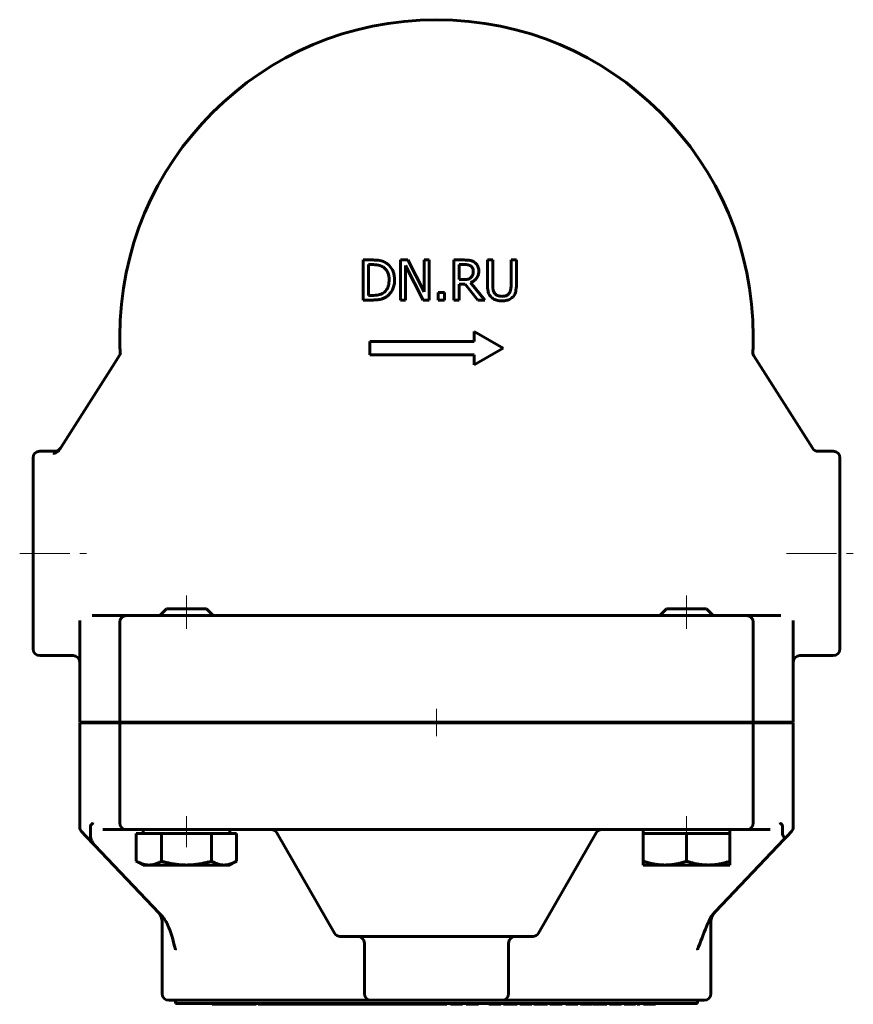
# Model space of a CAD drawing. Header units: millimetres. Extents: x -62 to 63, y -74 to 74.
import ezdxf

# ---------------------------------------------------------------- set-up
doc = ezdxf.new("R2010")
doc.units = ezdxf.units.MM
doc.linetypes.add('K5LT_AXLED', pattern=[12, 7.5, -1.5, 1.5, -1.5])
doc.linetypes.add('K5LT_BASIC', pattern=[0])
doc.layers.add('Системный слой (1)', color=7, linetype='Continuous', true_color=0x6c6c6c)

# ---------------------------------------------------------------- blocks, each defined once
blk = doc.blocks.new('U0')
at = {"layer": 'Системный слой (1)', "color": 143, "linetype": 'K5LT_BASIC', "lineweight": 60, "true_color": 0x33acca}
for p, q in [((-14.17, -63.62), (-11.8, -63.62)), ((11.8, -63.62), (14.17, -63.62))]:
    blk.add_line(p, q, dxfattribs=at)
blk = doc.blocks.new('U1')
at = {"layer": 'Системный слой (1)', "color": 143, "linetype": 'K5LT_BASIC', "lineweight": 60, "true_color": 0x33acca}
for start, end in [(180, 183.2326), (357.1501, 0)]:
    blk.add_arc((0, 26.3), 47.5, start, end, dxfattribs=at)
blk = doc.blocks.new('U2')
at = {"layer": 'Системный слой (1)', "color": 143, "linetype": 'K5LT_BASIC', "lineweight": 60, "true_color": 0x33acca}
for p, q in [((-57.22, 9.11), (-56.9, 9.17)), ((-56.9, 9.17), (-56.61, 9.33)), ((-56.61, 9.33), (-56.38, 9.57))]:
    blk.add_line(p, q, dxfattribs=at)
blk = doc.blocks.new('U3')
at = {"layer": 'Системный слой (1)', "color": 143, "linetype": 'K5LT_BASIC', "lineweight": 60, "true_color": 0x33acca}
for p, q in [((51.94, -48.46), (51.92, -48.44)), ((51.96, -48.5), (51.94, -48.46)), ((51.97, -48.51), (51.96, -48.5)), ((51.98, -48.52), (51.97, -48.51)), ((51.98, -48.53), (51.98, -48.52)), ((52, -48.56), (51.98, -48.53)), ((51.98, -48.53), (51.98, -48.53)), ((52.02, -48.59), (52, -48.56)), ((52.03, -48.61), (52.02, -48.59)), ((52.04, -48.62), (52.03, -48.61)), ((52.04, -48.63), (52.04, -48.62)), ((52.04, -48.62), (52.04, -48.62)), ((52.04, -48.62), (52.04, -48.62)), ((52.07, -48.67), (52.04, -48.63)), ((52.08, -48.7), (52.07, -48.67)), ((52.08, -48.71), (52.08, -48.7)), ((52.08, -48.71), (52.08, -48.71)), ((52.09, -48.72), (52.08, -48.71)), ((52.08, -48.71), (52.08, -48.71)), ((52.09, -48.73), (52.09, -48.72)), ((52.09, -48.74), (52.09, -48.73)), ((52.1, -48.74), (52.09, -48.74)), ((52.1, -48.75), (52.1, -48.74)), ((52.11, -48.78), (52.1, -48.75)), ((52.1, -48.75), (52.1, -48.75)), ((52.1, -49.09), (52.11, -49.08)), ((52.1, -49.09), (52.1, -49.09)), ((52.1, -49.09), (52.1, -49.09)), ((52.1, -49.09), (52.1, -49.09)), ((52.1, -49.09), (52.1, -49.09)), ((52.1, -49.09), (52.1, -49.09)), ((52.1, -49.09), (52.1, -49.09)), ((52.1, -49.09), (52.1, -49.09)), ((52.1, -49.09), (52.1, -49.09)), ((52.1, -49.09), (52.1, -49.09)), ((52.1, -49.09), (52.1, -49.09)), ((52.1, -49.09), (52.1, -49.09)), ((52.12, -48.81), (52.11, -48.78)), ((52.11, -49.08), (52.12, -49.07)), ((52.12, -48.82), (52.12, -48.81)), ((52.13, -48.83), (52.12, -48.82)), ((52.12, -49.07), (52.13, -49.05)), ((52.13, -48.84), (52.13, -48.83)), ((52.13, -48.83), (52.13, -48.83)), ((52.13, -48.83), (52.13, -48.83)), ((52.13, -48.86), (52.13, -48.84)), ((52.14, -48.87), (52.13, -48.86)), ((52.13, -49.03), (52.14, -49.01)), ((52.13, -49.04), (52.13, -49.03)), ((52.13, -49.05), (52.13, -49.04)), ((52.13, -49.04), (52.13, -49.04)), ((52.13, -49.05), (52.13, -49.05)), ((52.14, -48.88), (52.14, -48.87)), ((52.14, -48.87), (52.14, -48.87)), ((52.14, -48.91), (52.14, -48.88)), ((52.14, -48.88), (52.14, -48.88)), ((52.14, -48.93), (52.14, -48.91)), ((52.14, -48.94), (52.14, -48.93)), ((52.14, -48.95), (52.14, -48.94)), ((52.14, -48.96), (52.14, -48.95)), ((52.14, -48.95), (52.14, -48.95)), ((52.14, -48.95), (52.14, -48.95)), ((52.14, -48.98), (52.14, -48.96)), ((52.14, -48.99), (52.14, -48.98)), ((52.14, -49.01), (52.14, -48.99)), ((52.14, -48.99), (52.14, -48.99)), ((52.14, -48.99), (52.14, -48.99)), ((52.14, -48.99), (52.14, -48.99))]:
    blk.add_line(p, q, dxfattribs=at)
blk = doc.blocks.new('U4')
at = {"layer": 'Системный слой (1)', "color": 143, "linetype": 'K5LT_BASIC', "lineweight": 60, "true_color": 0x33acca}
for p, q in [((60.5, -6.2), (60.5, 8.11)), ((60.5, -20.52), (60.5, -6.2))]:
    blk.add_line(p, q, dxfattribs=at)
blk = doc.blocks.new('U5')
at = {"layer": 'Системный слой (1)', "color": 143, "linetype": 'K5LT_BASIC', "lineweight": 60, "true_color": 0x33acca}
for p, q in [((37.5, -14.52), (34.5, -14.52)), ((40.5, -14.52), (37.5, -14.52))]:
    blk.add_line(p, q, dxfattribs=at)
blk = doc.blocks.new('U6')
at = {"layer": 'Системный слой (1)', "color": 143, "linetype": 'K5LT_BASIC', "lineweight": 60, "true_color": 0x33acca}
for p, q in [((-37.5, -14.52), (-40.5, -14.52)), ((-34.5, -14.52), (-37.5, -14.52))]:
    blk.add_line(p, q, dxfattribs=at)

msp = doc.modelspace()

# ---------------------------------------------------------------- linework, layer by layer
at = {"layer": 'Системный слой (1)', "color": 143, "linetype": 'K5LT_BASIC', "lineweight": 60, "true_color": 0x33acca}
for p, q in [((-11.01, 37.78), (-11.01, 31.78)), ((-9.65, 37.78), (-11.01, 37.78)), ((-10.22, 37.09), (-9.61, 37.09)), ((-10.22, 32.47), (-10.22, 37.09)), ((-4.28, 37.78), (-5.42, 37.78)), ((-5.42, 37.78), (-5.42, 31.78)), ((-4.67, 36.95), (-2.02, 31.78)), ((-4.67, 31.78), (-4.67, 36.95)), ((-1.87, 33.03), (-4.28, 37.78)), ((-1.87, 37.78), (-1.87, 33.03)), ((-1.12, 37.78), (-1.87, 37.78)), ((-1.12, 31.78), (-1.12, 37.78)), ((2.59, 37.78), (2.59, 31.78)), ((4.14, 37.78), (2.59, 37.78)), ((3.39, 34.83), (3.39, 37.09)), ((3.39, 37.09), (4.18, 37.09)), ((7.64, 37.78), (7.64, 34.03)), ((8.44, 37.78), (7.64, 37.78)), ((8.44, 34.03), (8.44, 37.78)), ((11.18, 37.78), (11.18, 34.01)), ((11.98, 37.78), (11.18, 37.78)), ((11.98, 34.03), (11.98, 37.78)), ((4.09, 34.83), (3.39, 34.83)), ((3.39, 31.78), (3.39, 34.16)), ((3.39, 34.16), (4.3, 34.16)), ((4.3, 34.16), (6.2, 31.78)), ((7.23, 31.78), (5.1, 34.39)), ((0.25, 32.92), (0.25, 31.78)), ((1.21, 32.92), (0.25, 32.92)), ((1.21, 31.78), (1.21, 32.92)), ((-11.01, 31.78), (-9.63, 31.78)), ((-9.61, 32.47), (-10.22, 32.47)), ((-5.42, 31.78), (-4.67, 31.78)), ((-2.02, 31.78), (-1.12, 31.78)), ((0.25, 31.78), (1.21, 31.78)), ((2.59, 31.78), (3.39, 31.78)), ((6.2, 31.78), (7.23, 31.78)), ((5.67, 25.58), (5.67, 27.08)), ((5.67, 27.08), (10, 24.58)), ((-10, 23.58), (-10, 25.58)), ((-10, 25.58), (5.67, 25.58)), ((-47.31, 23.8), (-48.21, 22.38)), ((10, 24.58), (5.67, 22.08)), ((-48.21, 22.38), (-56.28, 9.73)), ((5.67, 23.58), (-10, 23.58)), ((5.67, 22.08), (5.67, 23.58)), ((56.42, 9.51), (47.58, 23.39)), ((47.58, 23.39), (47.58, 23.39)), ((-57.22, 9.11), (-59.5, 9.11)), ((-56.28, 9.73), (-56.51, 9.37)), ((59.5, 9.11), (57.22, 9.11)), ((-60.5, 8.11), (-60.5, -20.52)), ((-40.5, -14.52), (-41.5, -15.52)), ((-34.5, -14.52), (-33.5, -15.52)), ((34.5, -14.52), (33.5, -15.52)), ((40.5, -14.52), (41.5, -15.52)), ((-50.57, -15.52), (-51.63, -15.52)), ((-46.57, -15.52), (-50.57, -15.52)), ((-46.5, -15.52), (-46.57, -15.52)), ((-37.5, -15.52), (-46.5, -15.52)), ((-30.1, -15.52), (-37.5, -15.52)), ((-29.56, -15.52), (-30.1, -15.52)), ((-15.3, -15.52), (-29.56, -15.52)), ((-13.95, -15.52), (-15.3, -15.52)), ((-13.01, -15.52), (-13.95, -15.52)), ((13.01, -15.52), (-13.01, -15.52)), ((13.95, -15.52), (13.01, -15.52)), ((15.3, -15.52), (13.95, -15.52)), ((29.56, -15.52), (15.3, -15.52)), ((30.1, -15.52), (29.56, -15.52)), ((37.5, -15.52), (30.1, -15.52)), ((46.5, -15.52), (37.5, -15.52)), ((46.57, -15.52), (46.5, -15.52)), ((50.57, -15.52), (46.57, -15.52)), ((51.63, -15.52), (50.57, -15.52)), ((-53.5, -16.52), (-53.5, -31.52)), ((-47.5, -16.52), (-47.5, -31.52)), ((47.5, -31.52), (47.5, -16.52)), ((53.5, -31.52), (53.5, -16.52)), ((-54.5, -21.52), (-59.5, -21.52)), ((59.5, -21.52), (54.5, -21.52)), ((-53.5, -31.52), (-52.17, -31.52)), ((-52.17, -31.62), (-53.5, -31.62)), ((-53.5, -31.62), (-53.5, -47.22)), ((-52.17, -31.52), (-51.54, -31.52)), ((-51.54, -31.62), (-52.17, -31.62)), ((-47.54, -31.52), (-51.54, -31.52)), ((-47.54, -31.62), (-51.54, -31.62)), ((-47.54, -31.52), (-47.5, -31.52)), ((-47.5, -31.62), (-47.54, -31.62)), ((-47.5, -31.52), (-37.5, -31.52)), ((-47.5, -31.62), (-47.5, -46.62)), ((-37.5, -31.62), (-47.5, -31.62)), ((-30.1, -31.52), (-37.5, -31.52)), ((-30.1, -31.62), (-37.5, -31.62)), ((-30.1, -31.52), (-29.83, -31.52)), ((-29.83, -31.62), (-30.1, -31.62)), ((-15.57, -31.52), (-29.83, -31.52)), ((-15.57, -31.62), (-29.83, -31.62)), ((-25.12, -31.52), (-25.12, -31.62)), ((-15.57, -31.52), (-14.9, -31.52)), ((-14.9, -31.62), (-15.57, -31.62)), ((-14.9, -31.52), (-13.01, -31.52)), ((-13.01, -31.62), (-14.9, -31.62)), ((13.01, -31.52), (-13.01, -31.52)), ((13.01, -31.62), (-13.01, -31.62)), ((13.01, -31.52), (14.9, -31.52)), ((14.9, -31.62), (13.01, -31.62)), ((14.9, -31.52), (15.57, -31.52)), ((15.57, -31.62), (14.9, -31.62)), ((29.83, -31.52), (15.57, -31.52)), ((29.83, -31.62), (15.57, -31.62)), ((25.12, -31.52), (25.12, -31.62)), ((29.83, -31.52), (30.1, -31.52)), ((30.1, -31.62), (29.83, -31.62)), ((37.5, -31.52), (30.1, -31.52)), ((37.5, -31.62), (30.1, -31.62)), ((37.5, -31.52), (47.5, -31.52)), ((47.5, -31.62), (37.5, -31.62)), ((47.5, -31.52), (47.54, -31.52)), ((47.5, -31.62), (47.5, -46.62)), ((47.54, -31.62), (47.5, -31.62)), ((51.54, -31.52), (47.54, -31.52)), ((51.54, -31.62), (47.54, -31.62)), ((51.54, -31.52), (52.17, -31.52)), ((52.17, -31.62), (51.54, -31.62)), ((52.17, -31.52), (53.5, -31.52)), ((53.5, -31.62), (52.17, -31.62)), ((53.5, -31.62), (53.5, -47.22)), ((-51.53, -46.62), (-51.54, -46.63)), ((51.54, -46.63), (51.53, -46.62)), ((-53.22, -47.91), (-52.56, -48.61)), ((-52.56, -48.61), (-51.28, -49.95)), ((-51.9, -47.25), (-51.9, -48.48)), ((-50.05, -47.62), (-46.57, -47.62)), ((-50.05, -47.62), (-44, -47.62)), ((-46.57, -47.62), (-46.5, -47.62)), ((-46.5, -47.62), (-37.5, -47.62)), ((-45.01, -48.22), (-43.13, -48.22)), ((-45.01, -48.22), (-45.01, -52.34)), ((-44, -48.22), (-44, -47.62)), ((-43.13, -48.22), (-41.25, -48.22)), ((-41.25, -48.22), (-41.25, -52.34)), ((-41.25, -48.22), (-37.5, -48.22)), ((-37.5, -47.62), (-30.1, -47.62)), ((-37.5, -48.22), (-33.75, -48.22)), ((-33.75, -48.22), (-31.87, -48.22)), ((-33.75, -48.22), (-33.75, -52.34)), ((-31.87, -48.22), (-29.99, -48.22)), ((-31, -48.22), (-31, -47.62)), ((-30.1, -47.62), (-29.56, -47.62)), ((-29.99, -48.22), (-29.99, -52.34)), ((-29.56, -47.62), (-15.3, -47.62)), ((-15.29, -63.12), (-23.95, -48.12)), ((-15.3, -47.62), (-13.95, -47.62)), ((-13.95, -47.62), (-13.01, -47.62)), ((-13.01, -47.62), (13.01, -47.62)), ((13.01, -47.62), (13.95, -47.62)), ((13.95, -47.62), (15.3, -47.62)), ((15.29, -63.12), (23.95, -48.12)), ((15.3, -47.62), (29.56, -47.62)), ((29.56, -47.62), (30.1, -47.62)), ((30.1, -47.62), (37.5, -47.62)), ((31, -48.22), (31, -47.62)), ((31, -48.22), (34.25, -48.22)), ((31, -48.22), (31, -52.34)), ((34.25, -48.22), (37.5, -48.22)), ((37.5, -47.62), (46.5, -47.62)), ((37.5, -48.22), (40.75, -48.22)), ((37.5, -48.22), (37.5, -52.34)), ((40.75, -48.22), (44, -48.22)), ((44, -48.22), (44, -47.62)), ((44, -48.22), (44, -52.34)), ((46.5, -47.62), (46.57, -47.62)), ((46.5, -47.62), (46.57, -47.62)), ((46.57, -47.62), (50.05, -47.62)), ((51.9, -48.35), (51.9, -47.25)), ((52.1, -49.09), (52.56, -48.61)), ((52.56, -48.61), (53.22, -47.91)), ((-51.28, -49.95), (-51.31, -49.92)), ((-51.28, -49.95), (-41.58, -60.15)), ((41.83, -59.89), (52.1, -49.09)), ((52.22, -48.96), (52.1, -49.09)), ((-44, -52.92), (-45.01, -52.34)), ((-43.13, -52.92), (-44, -52.92)), ((-37.5, -52.92), (-43.13, -52.92)), ((-31.87, -52.92), (-37.5, -52.92)), ((-31, -52.92), (-31.87, -52.92)), ((-31, -52.92), (-29.99, -52.34)), ((31, -52.92), (31, -52.34)), ((34.25, -52.92), (31, -52.92)), ((40.75, -52.92), (34.25, -52.92)), ((44, -52.92), (40.75, -52.92)), ((44, -52.34), (44, -52.92)), ((-41.58, -60.15), (-41.2, -60.55)), ((41.57, -60.17), (41.83, -59.89)), ((-41.14, -61.42), (-41.14, -72.2)), ((41.14, -72.2), (41.14, -61.42)), ((-14.42, -63.62), (14.42, -63.62)), ((-10.8, -64.62), (-10.8, -72.2)), ((10.8, -64.62), (10.8, -72.2)), ((-40.14, -73.2), (-39.14, -73.2)), ((-39.14, -73.2), (-12.8, -73.2)), ((-39.14, -73.2), (-39.14, -73.7)), ((39.14, -73.7), (-39.14, -73.7)), ((-33.62, -73.8), (-33.62, -73.7)), ((-32.93, -73.8), (-33.62, -73.8)), ((-31.84, -73.8), (-32.93, -73.8)), ((-31.84, -73.8), (-31.84, -73.7)), ((-31.22, -73.8), (-31.84, -73.8)), ((-31.22, -73.8), (-31.22, -73.7)), ((-30.78, -73.8), (-31.22, -73.8)), ((-30.78, -73.8), (-30.78, -73.7)), ((-30.21, -73.8), (-30.78, -73.8)), ((-30.21, -73.8), (-30.21, -73.7)), ((-28.98, -73.8), (-30.21, -73.8)), ((-28.98, -73.8), (-28.98, -73.7)), ((-28.6, -73.8), (-28.98, -73.8)), ((-28.6, -73.8), (-28.6, -73.7)), ((-28.47, -73.8), (-28.6, -73.8)), ((-28.47, -73.8), (-28.47, -73.7)), ((-27.9, -73.8), (-28.47, -73.8)), ((-27.9, -73.8), (-27.9, -73.7)), ((-27.41, -73.8), (-27.9, -73.8)), ((-27.41, -73.8), (-27.41, -73.7)), ((-27.05, -73.8), (-27.41, -73.8)), ((-27.05, -73.8), (-27.05, -73.7)), ((-26.75, -73.8), (-26.75, -73.7)), ((-26.71, -73.8), (-26.75, -73.8)), ((-26.71, -73.8), (-26.71, -73.7)), ((-25.93, -73.8), (-26.71, -73.8)), ((-25.15, -73.8), (-25.93, -73.8)), ((-24.81, -73.8), (-25.15, -73.8)), ((-24.81, -73.8), (-24.81, -73.7)), ((-24.35, -73.8), (-24.81, -73.8)), ((-24.35, -73.8), (-24.35, -73.7)), ((-24.31, -73.8), (-24.35, -73.8)), ((-24.31, -73.8), (-24.31, -73.7)), ((-24.15, -73.8), (-24.31, -73.8)), ((-24.15, -73.8), (-24.15, -73.7)), ((-23.74, -73.8), (-24.15, -73.8)), ((-23.74, -73.8), (-23.74, -73.7)), ((-23.61, -73.8), (-23.74, -73.8)), ((-23.05, -73.8), (-23.61, -73.8)), ((-22.48, -73.8), (-23.05, -73.8)), ((-22.35, -73.8), (-22.48, -73.8)), ((-22.35, -73.8), (-22.35, -73.7)), ((-21.94, -73.8), (-22.35, -73.8)), ((-21.94, -73.8), (-21.94, -73.7)), ((-21.56, -73.8), (-21.94, -73.8)), ((-21.56, -73.8), (-21.56, -73.7)), ((-20.53, -73.8), (-21.56, -73.8)), ((-20.53, -73.8), (-20.53, -73.7)), ((-20.14, -73.8), (-20.53, -73.8)), ((-20.14, -73.8), (-20.14, -73.7)), ((-19.75, -73.8), (-20.14, -73.8)), ((-19.75, -73.8), (-19.75, -73.7)), ((-19.75, -73.8), (-19.75, -73.7)), ((-19.75, -73.8), (-19.75, -73.8)), ((-19.45, -73.8), (-19.75, -73.8)), ((-19.45, -73.8), (-19.45, -73.7)), ((-18.68, -73.8), (-19.45, -73.8)), ((-18.01, -73.8), (-18.68, -73.8)), ((-18.01, -73.8), (-18.01, -73.7)), ((-17.82, -73.8), (-18.01, -73.8)), ((-17.82, -73.8), (-17.82, -73.7)), ((-17.63, -73.8), (-17.82, -73.8)), ((-17.63, -73.8), (-17.63, -73.7)), ((-16.93, -73.8), (-17.63, -73.8)), ((-16.24, -73.8), (-16.93, -73.8)), ((-16, -73.8), (-16.24, -73.8)), ((-16, -73.8), (-16, -73.7)), ((-15.73, -73.8), (-16, -73.8)), ((-15.73, -73.8), (-15.73, -73.7)), ((-13.78, -73.8), (-15.73, -73.8)), ((-13.78, -73.8), (-13.78, -73.7)), ((-13.66, -73.8), (-13.78, -73.8)), ((-13.66, -73.8), (-13.66, -73.7)), ((-12.64, -73.8), (-13.66, -73.8)), ((-12.8, -73.2), (-9.8, -73.2)), ((-11.62, -73.8), (-12.64, -73.8)), ((-11.62, -73.8), (-11.62, -73.7)), ((-11.52, -73.8), (-11.62, -73.8)), ((-11.52, -73.8), (-11.52, -73.7)), ((-11.39, -73.8), (-11.52, -73.8)), ((-11.39, -73.8), (-11.39, -73.7)), ((-10.36, -73.8), (-11.39, -73.8)), ((-9.34, -73.8), (-10.36, -73.8)), ((-9.8, -73.2), (9.8, -73.2)), ((-9.34, -73.8), (-9.34, -73.7)), ((-9.24, -73.8), (-9.34, -73.8)), ((-9.22, -73.8), (-9.24, -73.8)), ((-9.22, -73.8), (-9.22, -73.7)), ((-7.28, -73.8), (-9.22, -73.8)), ((-7.28, -73.8), (-7.28, -73.7)), ((-6.99, -73.8), (-7.28, -73.8)), ((-6.99, -73.8), (-6.99, -73.7)), ((-6.15, -73.8), (-6.99, -73.8)), ((-5.55, -73.8), (-6.15, -73.8)), ((-5.32, -73.8), (-5.55, -73.8)), ((-5.32, -73.8), (-5.32, -73.7)), ((-5.2, -73.8), (-5.32, -73.8)), ((-5.2, -73.8), (-5.2, -73.7)), ((-5.03, -73.8), (-5.2, -73.8)), ((-5.03, -73.8), (-5.03, -73.7)), ((-4.96, -73.8), (-5.03, -73.8)), ((-4.96, -73.8), (-4.96, -73.7)), ((-3.93, -73.8), (-4.96, -73.8)), ((-2.91, -73.8), (-3.93, -73.8)), ((-2.91, -73.8), (-2.91, -73.7)), ((-2.78, -73.8), (-2.91, -73.8)), ((-2.78, -73.8), (-2.78, -73.7)), ((-2.63, -73.8), (-2.78, -73.8)), ((-2.63, -73.8), (-2.63, -73.7)), ((-2.19, -73.8), (-2.63, -73.8)), ((-2.19, -73.8), (-2.19, -73.7)), ((-0.79, -73.8), (-2.19, -73.8)), ((-0.79, -73.8), (-0.79, -73.7)), ((-0.56, -73.8), (-0.79, -73.8)), ((-0.56, -73.8), (-0.56, -73.7)), ((-0.26, -73.8), (-0.56, -73.8)), ((-0.26, -73.8), (-0.26, -73.7)), ((0.12, -73.8), (-0.26, -73.8)), ((0.12, -73.8), (0.12, -73.7)), ((0.2, -73.8), (0.12, -73.8)), ((0.2, -73.8), (0.2, -73.7)), ((0.6, -73.8), (0.2, -73.8)), ((1.15, -73.8), (0.6, -73.8)), ((1.15, -73.8), (1.15, -73.7)), ((1.54, -73.8), (1.15, -73.8)), ((1.54, -73.8), (1.54, -73.7)), ((2.1, -73.8), (2.1, -73.7)), ((2.48, -73.8), (2.1, -73.8)), ((2.48, -73.8), (2.48, -73.7)), ((3.54, -73.8), (2.48, -73.8)), ((3.54, -73.8), (3.54, -73.7)), ((3.9, -73.8), (3.54, -73.8)), ((3.9, -73.8), (3.9, -73.7)), ((4.46, -73.8), (4.46, -73.7)), ((4.84, -73.8), (4.46, -73.8)), ((4.84, -73.8), (4.84, -73.7)), ((5.27, -73.8), (4.84, -73.8)), ((5.37, -73.8), (5.27, -73.8)), ((5.37, -73.8), (5.37, -73.7)), ((6.03, -73.8), (5.37, -73.8)), ((6.14, -73.8), (6.03, -73.8)), ((6.14, -73.8), (6.14, -73.7)), ((6.29, -73.8), (6.14, -73.8)), ((6.29, -73.8), (6.29, -73.7)), ((7.85, -73.8), (7.85, -73.7)), ((9.66, -73.8), (7.85, -73.8)), ((9.66, -73.8), (9.66, -73.7)), ((9.8, -73.2), (12.8, -73.2)), ((10.05, -73.8), (10.05, -73.7)), ((11.07, -73.8), (10.05, -73.8)), ((12.09, -73.8), (11.07, -73.8)), ((12.09, -73.8), (12.09, -73.7)), ((12.49, -73.8), (12.49, -73.7)), ((14.29, -73.8), (12.49, -73.8)), ((12.8, -73.2), (39.14, -73.2)), ((14.29, -73.8), (14.29, -73.7)), ((14.6, -73.8), (14.6, -73.7)), ((14.62, -73.8), (14.6, -73.8)), ((14.69, -73.8), (14.62, -73.8)), ((14.87, -73.8), (14.69, -73.8)), ((15.08, -73.8), (14.87, -73.8)), ((15.08, -73.8), (15.08, -73.7)), ((15.11, -73.8), (15.08, -73.8)), ((15.11, -73.8), (15.11, -73.7)), ((16.62, -73.8), (15.11, -73.8)), ((16.62, -73.8), (16.62, -73.7)), ((17.01, -73.8), (17.01, -73.7)), ((17.2, -73.8), (17.01, -73.8)), ((17.2, -73.8), (17.2, -73.7)), ((17.9, -73.8), (17.2, -73.8)), ((18.59, -73.8), (17.9, -73.8)), ((18.84, -73.8), (18.59, -73.8)), ((18.84, -73.8), (18.84, -73.7)), ((19.38, -73.8), (19.38, -73.7)), ((20.22, -73.8), (19.38, -73.8)), ((20.82, -73.8), (20.22, -73.8)), ((21.05, -73.8), (20.82, -73.8)), ((21.05, -73.8), (21.05, -73.7)), ((21.17, -73.8), (21.05, -73.8)), ((21.17, -73.8), (21.17, -73.7)), ((21.58, -73.8), (21.58, -73.7)), ((21.96, -73.8), (21.58, -73.8)), ((21.96, -73.8), (21.96, -73.7)), ((22.39, -73.8), (21.96, -73.8)), ((22.49, -73.8), (22.39, -73.8)), ((22.49, -73.8), (22.49, -73.7)), ((23.15, -73.8), (22.49, -73.8)), ((23.26, -73.8), (23.15, -73.8)), ((23.26, -73.8), (23.26, -73.7)), ((23.41, -73.8), (23.26, -73.8)), ((23.41, -73.8), (23.41, -73.7)), ((23.5, -73.8), (23.5, -73.7)), ((24.52, -73.8), (23.5, -73.8)), ((25.54, -73.8), (24.52, -73.8)), ((25.54, -73.8), (25.54, -73.7)), ((25.94, -73.8), (25.94, -73.7)), ((26.78, -73.8), (25.94, -73.8)), ((27.38, -73.8), (26.78, -73.8)), ((27.61, -73.8), (27.38, -73.8)), ((27.61, -73.8), (27.61, -73.7)), ((27.73, -73.8), (27.61, -73.8)), ((27.73, -73.8), (27.73, -73.7)), ((28.14, -73.8), (28.14, -73.7)), ((28.52, -73.8), (28.14, -73.8)), ((28.52, -73.8), (28.52, -73.7)), ((28.91, -73.8), (28.52, -73.8)), ((29.59, -73.8), (28.91, -73.8)), ((29.59, -73.8), (29.59, -73.7)), ((29.83, -73.8), (29.59, -73.8)), ((29.83, -73.8), (29.83, -73.7)), ((30.1, -73.8), (30.1, -73.7)), ((30.48, -73.8), (30.1, -73.8)), ((30.48, -73.8), (30.48, -73.7)), ((31.04, -73.8), (31.04, -73.7)), ((31.32, -73.8), (31.04, -73.8)), ((31.32, -73.8), (31.32, -73.7)), ((31.65, -73.8), (31.32, -73.8)), ((31.65, -73.8), (31.65, -73.7)), ((32, -73.8), (31.65, -73.8)), ((32.34, -73.8), (32, -73.8)), ((32.34, -73.8), (32.34, -73.7)), ((32.67, -73.8), (32.34, -73.8)), ((32.67, -73.8), (32.67, -73.7)), ((32.84, -73.8), (32.67, -73.8)), ((32.84, -73.8), (32.84, -73.7)), ((39.14, -73.2), (39.14, -73.7)), ((39.14, -73.2), (40.14, -73.2))]:
    msp.add_line(p, q, dxfattribs=at)
at = {"layer": 'Системный слой (1)', "color": 30, "linetype": 'K5LT_AXLED', "lineweight": 18, "true_color": 0xff8000}
for p, q in [((-62.5, -6.2), (-52.5, -6.2)), ((52.5, -6.2), (62.5, -6.2)), ((-37.5, -12.52), (-37.5, -17.52)), ((37.5, -12.52), (37.5, -17.52)), ((0, -29.52), (0, -33.62)), ((-37.5, -45.62), (-37.5, -50.22)), ((37.5, -45.62), (37.5, -50.22))]:
    msp.add_line(p, q, dxfattribs=at)
at = {"layer": 'Системный слой (1)', "color": 143, "linetype": 'K5LT_BASIC', "lineweight": 60, "true_color": 0x33acca}
for centre, radius, start, end in [((0, 26.3), 47.5, 0, 180), ((48.44, 23.89), 1, 177.1501, 212.5178), ((-59.5, 8.11), 1, 90, 180), ((59.5, 8.11), 1, 0, 90), ((-46.5, -16.52), 1, 90, 180), ((46.5, -16.52), 1, 0, 90), ((-52.5, -16.52), 1, 166.426, 180), ((-52.5, -16.52), 1, 166.426, 180), ((52.5, -16.52), 1, 0, 13.574), ((52.5, -16.52), 1, 0, 13.574), ((-59.5, -20.52), 1, 180, 270), ((59.5, -20.52), 1, 270, 0), ((-54.5, -22.52), 1, 0, 90), ((54.5, -22.52), 1, 90, 180), ((-52.5, -47.22), 1, 180, 223.5594), ((-46.5, -46.62), 1, 180, 270), ((46.5, -46.62), 1, 270, 0), ((52.5, -47.22), 1, 316.4406, 0), ((-24.81, -48.62), 1, 30, 90), ((24.81, -48.62), 1, 90, 150), ((-43.14, -61.42), 2, 0, 43.5594), ((43.14, -61.42), 2, 136.4406, 180), ((-14.42, -62.62), 1, 210, 270), ((14.42, -62.62), 1, 270, 330), ((-11.8, -64.62), 1, 0, 90), ((11.8, -64.62), 1, 90, 180), ((-40.14, -72.2), 1, 180, 270), ((-9.8, -72.2), 1, 180, 270), ((9.8, -72.2), 1, 270, 0), ((40.14, -72.2), 1, 270, 0)]:
    msp.add_arc(centre, radius, start, end, dxfattribs=at)
for points, knots in [([(-7.5, 37.3), (-7.69, 37.43), (-7.9, 37.52), (-8.37, 37.68), (-8.64, 37.73), (-9.21, 37.77), (-9.43, 37.78), (-9.65, 37.78)], [-0.2746244, -0.2746244, -0.2746244, -0.2746244, -0.1771912, -0.1771912, -0.0655604, -0.0655604, 0, 0, 0, 0]), ([(-9.61, 37.09), (-9.49, 37.09), (-9.37, 37.08), (-9.16, 37.07), (-9.07, 37.06), (-8.95, 37.05), (-8.92, 37.04), (-8.84, 37.03), (-8.77, 37.02), (-8.7, 37), (-8.46, 36.94), (-8.23, 36.85), (-8.02, 36.73)], [-0.1753716, -0.1753716, -0.1753716, -0.1753716, -0.1364715, -0.1364715, -0.1064816, -0.1064816, -0.0975714, -0.0975714, -0.0767482, -0.0767482, -0.0758543, 0, 0, 0, 0]), ([(-6.28, 34.77), (-6.28, 35.21), (-6.34, 35.64), (-6.62, 36.37), (-6.81, 36.67), (-7.19, 37.07), (-7.34, 37.19), (-7.5, 37.3)], [-0.3012808, -0.3012808, -0.3012808, -0.3012808, -0.1693377, -0.1693377, -0.0605389, -0.0605389, 0, 0, 0, 0]), ([(5.66, 37.46), (5.5, 37.56), (5.33, 37.64), (5.14, 37.69), (5.13, 37.69), (5.11, 37.7), (5.09, 37.7), (5.06, 37.71), (5.04, 37.71), (5.01, 37.72), (5.01, 37.72), (4.97, 37.73), (4.94, 37.73), (4.86, 37.74), (4.8, 37.75), (4.68, 37.76), (4.62, 37.76), (4.41, 37.77), (4.27, 37.78), (4.14, 37.78)], [-0.5567848, -0.5567848, -0.5567848, -0.5567848, -0.153088, -0.153088, -0.1387426, -0.1387426, -0.1237532, -0.1237532, -0.1075255, -0.1075255, -0.1041718, -0.1041718, -0.0863222, -0.0863222, -0.0619254, -0.0619254, -0.0410257, -0.0410257, 0, 0, 0, 0]), ([(4.18, 37.09), (4.35, 37.09), (4.59, 37.08), (4.91, 37), (5.03, 36.95), (5.13, 36.88)], [-0.0990768, -0.0990768, -0.0990768, -0.0990768, -0.03882021, -0.03882021, 0, 0, 0, 0]), ([(6.34, 36.15), (6.34, 36.27), (6.34, 36.39), (6.29, 36.62), (6.26, 36.72), (6.13, 37.02), (6.01, 37.17), (5.83, 37.34), (5.75, 37.4), (5.66, 37.46)], [-0.1148222, -0.1148222, -0.1148222, -0.1148222, -0.0922964, -0.0922964, -0.072238, -0.072238, -0.031656, -0.031656, 0, 0, 0, 0]), ([(-8.02, 36.73), (-7.86, 36.63), (-7.72, 36.51), (-7.47, 36.22), (-7.38, 36.05), (-7.16, 35.54), (-7.11, 35.16), (-7.11, 34.78)], [-0.2316254, -0.2316254, -0.2316254, -0.2316254, -0.173222, -0.173222, -0.1139819, -0.1139819, 0, 0, 0, 0]), ([(5.1, 34.39), (5.28, 34.46), (5.45, 34.54), (5.75, 34.76), (5.88, 34.88), (6.08, 35.14), (6.21, 35.33), (6.33, 35.79), (6.34, 35.97), (6.34, 36.15)], [-0.4071484, -0.4071484, -0.4071484, -0.4071484, -0.2751357, -0.2751357, -0.1484139, -0.1484139, -0.0543472, -0.0543472, 0, 0, 0, 0]), ([(5.13, 36.88), (5.2, 36.84), (5.26, 36.78), (5.34, 36.69), (5.36, 36.66), (5.39, 36.61), (5.4, 36.58), (5.42, 36.56), (5.42, 36.55), (5.43, 36.54), (5.43, 36.53), (5.47, 36.43), (5.49, 36.34), (5.51, 36.2), (5.51, 36.14), (5.51, 36.09)], [-0.08123427, -0.08123427, -0.08123427, -0.08123427, -0.06467791, -0.06467791, -0.05661049, -0.05661049, -0.04976835, -0.04976835, -0.04854307, -0.04854307, -0.04547951, -0.04547951, -0.01692939, -0.01692939, 0, 0, 0, 0]), ([(5.51, 36.09), (5.51, 35.97), (5.51, 35.86), (5.47, 35.64), (5.44, 35.55), (5.35, 35.35), (5.27, 35.24), (5.17, 35.14)], [-0.09439852, -0.09439852, -0.09439852, -0.09439852, -0.06823375, -0.06823375, -0.04182409, -0.04182409, 0, 0, 0, 0]), ([(-7.11, 34.78), (-7.11, 34.52), (-7.14, 34.24), (-7.24, 33.8), (-7.32, 33.57), (-7.6, 33.15), (-7.76, 32.99), (-7.95, 32.87)], [-0.2742723, -0.2742723, -0.2742723, -0.2742723, -0.1513933, -0.1513933, -0.0681974, -0.0681974, 0, 0, 0, 0]), ([(-7.51, 32.26), (-7.36, 32.35), (-7.23, 32.46), (-6.99, 32.71), (-6.88, 32.85), (-6.62, 33.26), (-6.44, 33.61), (-6.3, 34.32), (-6.28, 34.54), (-6.28, 34.77)], [-0.3876953, -0.3876953, -0.3876953, -0.3876953, -0.3037076, -0.3037076, -0.2174723, -0.2174723, -0.0694394, -0.0694394, 0, 0, 0, 0]), ([(5.17, 35.14), (5.11, 35.08), (5.04, 35.03), (4.94, 34.97), (4.91, 34.96), (4.85, 34.93), (4.81, 34.92), (4.76, 34.91), (4.75, 34.9), (4.73, 34.9), (4.72, 34.89), (4.71, 34.89), (4.71, 34.89), (4.52, 34.85), (4.33, 34.83), (4.12, 34.83), (4.11, 34.83), (4.09, 34.83)], [-0.08390233, -0.08390233, -0.08390233, -0.08390233, -0.07500909, -0.07500909, -0.07208469, -0.07208469, -0.067171, -0.067171, -0.06462948, -0.06462948, -0.06225732, -0.06225732, -0.06209362, -0.06209362, -0.00514737, -0.00514737, 0, 0, 0, 0]), ([(7.64, 34.03), (7.64, 33.73), (7.66, 33.4), (7.77, 32.91), (7.84, 32.7), (8.04, 32.39), (8.12, 32.29), (8.21, 32.21)], [-0.2217898, -0.2217898, -0.2217898, -0.2217898, -0.1103991, -0.1103991, -0.0380947, -0.0380947, 0, 0, 0, 0]), ([(8.69, 32.82), (8.61, 32.94), (8.55, 33.07), (8.51, 33.22), (8.51, 33.24), (8.5, 33.27), (8.5, 33.29), (8.49, 33.32), (8.49, 33.33), (8.48, 33.37), (8.47, 33.42), (8.46, 33.52), (8.46, 33.56), (8.45, 33.63), (8.45, 33.66), (8.44, 33.8), (8.44, 33.9), (8.44, 34.01), (8.44, 34.02), (8.44, 34.03)], [-0.305593, -0.305593, -0.305593, -0.305593, -0.1167626, -0.1167626, -0.1034542, -0.1034542, -0.0881509, -0.0881509, -0.083562, -0.083562, -0.0586296, -0.0586296, -0.0438987, -0.0438987, -0.0336972, -0.0336972, -0.0039447, -0.0039447, 0, 0, 0, 0]), ([(11.18, 34.01), (11.18, 33.83), (11.17, 33.64), (11.13, 33.3), (11.1, 33.17), (11, 32.96), (10.97, 32.89), (10.92, 32.82)], [-0.126877, -0.126877, -0.126877, -0.126877, -0.07091, -0.07091, -0.0240351, -0.0240351, 0, 0, 0, 0]), ([(11.41, 32.21), (11.49, 32.28), (11.56, 32.37), (11.69, 32.56), (11.75, 32.67), (11.83, 32.87), (11.92, 33.11), (11.97, 33.7), (11.98, 33.87), (11.98, 34.03)], [-0.4910015, -0.4910015, -0.4910015, -0.4910015, -0.3362445, -0.3362445, -0.1811351, -0.1811351, -0.0505301, -0.0505301, 0, 0, 0, 0]), ([(-7.95, 32.87), (-8.06, 32.79), (-8.17, 32.73), (-8.47, 32.6), (-8.61, 32.57), (-8.98, 32.49), (-9.3, 32.47), (-9.61, 32.47)], [-0.1293792, -0.1293792, -0.1293792, -0.1293792, -0.114474, -0.114474, -0.0934754, -0.0934754, 0, 0, 0, 0]), ([(9.81, 32.33), (9.6, 32.33), (9.37, 32.36), (9.08, 32.47), (8.97, 32.53), (8.79, 32.69), (8.74, 32.75), (8.69, 32.82)], [-0.1715191, -0.1715191, -0.1715191, -0.1715191, -0.0708026, -0.0708026, -0.0249072, -0.0249072, 0, 0, 0, 0]), ([(10.92, 32.82), (10.88, 32.76), (10.83, 32.7), (10.72, 32.6), (10.66, 32.55), (10.46, 32.44), (10.3, 32.38), (10.01, 32.34), (9.91, 32.33), (9.81, 32.33)], [-0.1500623, -0.1500623, -0.1500623, -0.1500623, -0.1203341, -0.1203341, -0.0899663, -0.0899663, -0.0315638, -0.0315638, 0, 0, 0, 0]), ([(-9.63, 31.78), (-9.54, 31.78), (-9.44, 31.78), (-9.22, 31.79), (-9.11, 31.79), (-8.88, 31.81), (-8.76, 31.82), (-8.59, 31.85), (-8.52, 31.86), (-8.45, 31.87), (-8.44, 31.87), (-8.37, 31.89), (-8.31, 31.9), (-8.18, 31.94), (-8.11, 31.96), (-8, 32.01), (-7.95, 32.02), (-7.77, 32.11), (-7.64, 32.18), (-7.51, 32.26)], [-0.2516175, -0.2516175, -0.2516175, -0.2516175, -0.2162679, -0.2162679, -0.1752823, -0.1752823, -0.1340378, -0.1340378, -0.1098516, -0.1098516, -0.1071223, -0.1071223, -0.0833856, -0.0833856, -0.0611511, -0.0611511, -0.0455327, -0.0455327, 0, 0, 0, 0]), ([(8.21, 32.21), (8.36, 32.06), (8.53, 31.94), (8.93, 31.76), (9.15, 31.71), (9.52, 31.66), (9.66, 31.65), (9.81, 31.65)], [-0.175704, -0.175704, -0.175704, -0.175704, -0.1132149, -0.1132149, -0.0440006, -0.0440006, 0, 0, 0, 0]), ([(9.81, 31.65), (10.06, 31.65), (10.33, 31.67), (10.7, 31.77), (10.92, 31.84), (11.24, 32.05), (11.33, 32.13), (11.41, 32.21)], [-0.2785176, -0.2785176, -0.2785176, -0.2785176, -0.1203772, -0.1203772, -0.0351716, -0.0351716, 0, 0, 0, 0]), ([(-57.47, 8.76), (-57.46, 8.76), (-57.46, 8.76), (-57.34, 8.78), (-57.21, 8.82), (-56.98, 8.93), (-56.87, 9), (-56.67, 9.16), (-56.58, 9.26), (-56.51, 9.37)], [-0.0006726, -0.0006726, -0.0006726, -0.0006726, 0, 0, 0.0487344, 0.0487344, 0.0941034, 0.0941034, 0.1370973, 0.1370973, 0.1370973, 0.1370973]), ([(57.22, 9.11), (56.89, 9.11), (56.56, 9.29), (56.38, 9.58), (56.38, 9.58), (56.38, 9.58)], [0.000031, 0.000031, 0.000031, 0.000031, 0.9999478, 0.9999478, 1, 1, 1, 1]), ([(-51.54, -46.63), (-51.54, -46.64), (-51.54, -46.64), (-51.54, -46.65), (-51.54, -46.65), (-51.56, -46.67), (-51.57, -46.69), (-51.64, -46.75), (-51.7, -46.79), (-51.79, -46.87), (-51.82, -46.91), (-51.86, -47), (-51.87, -47.03), (-51.89, -47.12), (-51.9, -47.18), (-51.9, -47.25)], [0.1378695, 0.1378695, 0.1378695, 0.1378695, 0.1394798, 0.1394798, 0.1442933, 0.1442933, 0.1589687, 0.1589687, 0.1923281, 0.1923281, 0.2120467, 0.2120467, 0.2261417, 0.2261417, 0.2424427, 0.2424427, 0.2424427, 0.2424427]), ([(51.9, -47.25), (51.9, -47.18), (51.89, -47.12), (51.87, -47.03), (51.85, -46.98), (51.81, -46.91), (51.79, -46.88), (51.73, -46.81), (51.69, -46.78), (51.62, -46.73), (51.59, -46.71), (51.57, -46.68), (51.56, -46.67), (51.55, -46.66), (51.55, -46.66), (51.54, -46.65), (51.54, -46.64), (51.54, -46.64), (51.54, -46.64), (51.54, -46.63)], [0, 0, 0, 0, 0.0209604, 0.0209604, 0.0426968, 0.0426968, 0.0626712, 0.0626712, 0.090297, 0.090297, 0.1140768, 0.1140768, 0.1233888, 0.1233888, 0.1282914, 0.1282914, 0.1309441, 0.1309441, 0.1324599, 0.1324599, 0.1324599, 0.1324599]), ([(-51.28, -49.95), (-51.46, -49.76), (-51.59, -49.52), (-51.74, -49.15), (-51.79, -49.02), (-51.85, -48.8), (-51.9, -48.6), (-51.9, -48.48)], [0, 0, 0, 0, 0.0838367, 0.0838367, 0.1239039, 0.1239039, 0.1519299, 0.1519299, 0.1519299, 0.1519299]), ([(51.92, -48.44), (51.92, -48.43), (51.92, -48.43), (51.91, -48.42), (51.91, -48.4), (51.9, -48.38), (51.9, -48.36), (51.9, -48.35)], [0.013754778, 0.013754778, 0.013754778, 0.013754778, 0.014551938, 0.014551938, 0.018767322, 0.018767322, 0.022982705, 0.022982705, 0.022982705, 0.022982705]), ([(39.14, -65.62), (39.14, -65.62), (39.14, -65.61), (39.59, -64.43), (40.21, -62.81), (40.92, -61.1), (41.23, -60.57), (41.42, -60.34)], [-0.6159806, -0.6159806, -0.6159806, -0.6159806, -0.61452, -0.61452, -0.245808, -0.122904, 0, 0, 0, 0]), ([(-39.14, -65.62), (-39.14, -65.62), (-39.14, -65.61), (-39.51, -64.17), (-39.85, -62.84), (-40.43, -61.64), (-40.53, -61.46), (-40.64, -61.28)], [-0.0023142, -0.0023142, -0.0023142, -0.0023142, 0, 0, 0.443747, 0.443747, 0.5241087, 0.5241087, 0.5241087, 0.5241087])]:
    msp.add_open_spline(points, degree=3, knots=knots, dxfattribs=at)
for points in [[(-45.01, -52.34), (-44, -52.92), (-43.13, -52.92)], [(-43.13, -52.92), (-42.26, -52.92), (-41.25, -52.34)], [(-41.25, -52.34), (-39.24, -52.92), (-37.5, -52.92)], [(-37.5, -52.92), (-35.76, -52.92), (-33.75, -52.34)], [(-33.75, -52.34), (-32.74, -52.92), (-31.87, -52.92)], [(-31.87, -52.92), (-31, -52.92), (-29.99, -52.34)], [(31, -52.34), (32.74, -52.92), (34.25, -52.92)], [(34.25, -52.92), (35.76, -52.92), (37.5, -52.34)], [(37.5, -52.34), (39.24, -52.92), (40.75, -52.92)], [(40.75, -52.92), (42.26, -52.92), (44, -52.34)]]:
    msp.add_rational_spline(points, [1, 1.0379548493, 1], degree=2, dxfattribs=at)
msp.add_open_spline([(-40.64, -61.28), (-40.81, -61), (-41, -60.76), (-41.2, -60.55)], degree=3, dxfattribs=at)

# ---------------------------------------------------------------- block references
at = {"layer": 'Системный слой (1)'}
for name in ['U1', 'U2', 'U4', 'U6', 'U5', 'U3', 'U0']:
    msp.add_blockref(name, (0, 0), dxfattribs=at)

doc.saveas('drawing.dxf')
